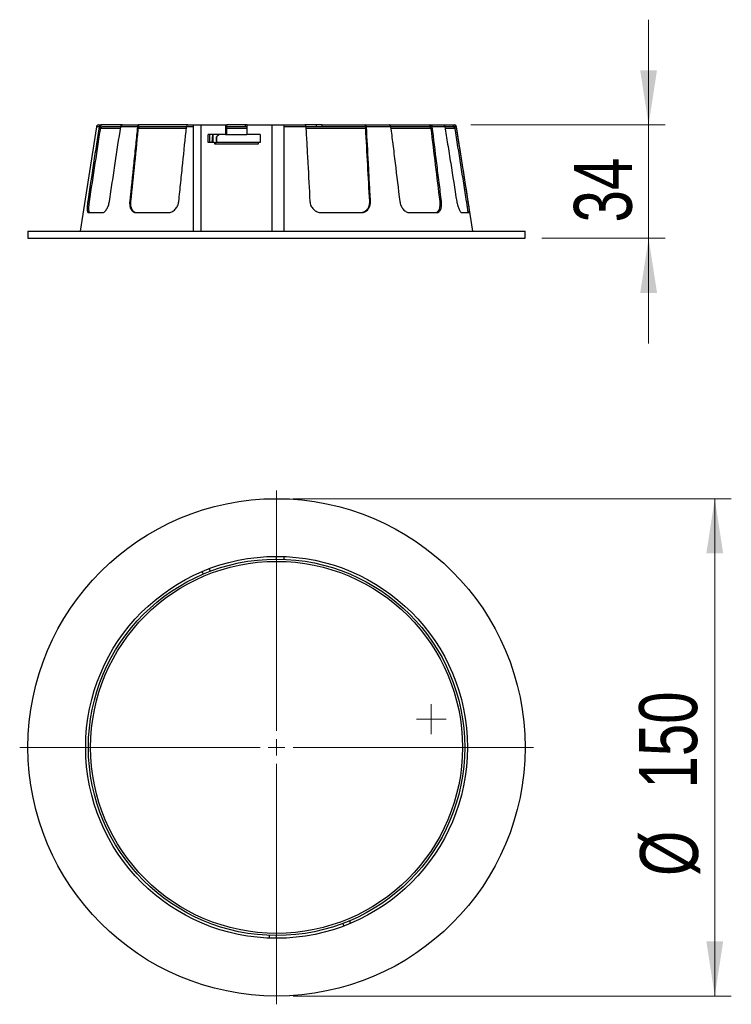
# Model space of a CAD drawing. Header units: millimetres. Extents: x 57 to 100, y 69 to 174.
# Tile 1 of 3: x 57 to 100, y 69 to 129. Entities that reach past the tile are written whole.
import ezdxf

# ---------------------------------------------------------------- set-up
doc = ezdxf.new("R2010")
doc.units = ezdxf.units.MM
doc.styles.add('SLDTEXTSTYLE0', font='TXT', dxfattribs={"width": 0.75})
doc.dimstyles.new('SLDDIMSTYLE0', dxfattribs={"dimtxt": 3.5, "dimasz": 3.302, "dimexe": 0, "dimexo": 0.0625, "dimgap": 0.875, "dimtad": 1, "dimdec": 0, "dimlfac": 5, "dimrnd": 1e-09, "dimzin": 12, "dimdsep": 46, "dimtxsty": 'SLDTEXTSTYLE0', "dimsah": 1, "dimcen": 0.09, "dimadec": 0, "dimazin": 3, "dimtfac": 1, "dimtdec": 0, "dimtmove": 0, "dimatfit": 0, "dimfxl": 0, "dimfrac": 2, "dimtolj": 1, "dimtzin": 12, "dimarcsym": 0})
doc.dimstyles.new('SLDDIMSTYLE1', dxfattribs={"dimtxt": 3.5, "dimasz": 3.302, "dimexe": 0, "dimexo": 0.0625, "dimgap": 0.875, "dimtad": 1, "dimdec": 0, "dimlfac": 5, "dimrnd": 1e-09, "dimzin": 12, "dimdsep": 46, "dimtxsty": 'SLDTEXTSTYLE0', "dimsah": 1, "dimcen": 0.09, "dimadec": 0, "dimazin": 3, "dimtfac": 1, "dimtdec": 0, "dimtofl": 0, "dimtmove": 0, "dimatfit": 3, "dimfxl": 0, "dimfrac": 2, "dimtolj": 1, "dimtzin": 12, "dimarcsym": 0})

# ---------------------------------------------------------------- blocks, each defined once
blk = doc.blocks.new('_D')
at = {"color": 7, "linetype": 'Continuous', "lineweight": 18}
for p, q in [((95.427, 122.339), (95.427, 128.689)), ((84.693, 122.339), (96.427, 122.339)), ((95.427, 122.339), (95.427, 115.505)), ((88.972, 115.505), (96.427, 115.505)), ((95.427, 115.505), (95.427, 109.155))]:
    blk.add_line(p, q, dxfattribs=at)
for points in [[(95.427, 122.339), (95.935, 125.641), (94.919, 125.641)], [(95.427, 115.505), (94.919, 112.203), (95.935, 112.203)]]:
    blk.add_solid(points, dxfattribs=at)
at = {"color": 7, "linetype": 'Continuous', "lineweight": 18, "insert": (90.915, 116.453), "char_height": 3.5, "attachment_point": 1, "rotation": 90, "style": 'SLDTEXTSTYLE0'}
blk.add_mtext('34', dxfattribs=at)
blk = doc.blocks.new('_D_1')
at = {"color": 7, "linetype": 'Continuous', "lineweight": 18}
for p, q in [((73.964, 99.782), (100.421, 99.782)), ((99.421, 99.782), (99.421, 69.766)), ((73.964, 69.766), (100.421, 69.766))]:
    blk.add_line(p, q, dxfattribs=at)
for points in [[(99.421, 99.782), (98.913, 96.48), (99.929, 96.48)], [(99.421, 69.766), (99.929, 73.068), (98.913, 73.068)]]:
    blk.add_solid(points, dxfattribs=at)
at = {"color": 7, "linetype": 'Continuous', "lineweight": 18, "char_height": 3.5, "attachment_point": 1, "rotation": 90, "style": 'SLDTEXTSTYLE0'}
for s, insert in [('150', (94.855, 82.291)), ('%%c', (94.909, 77.012))]:
    blk.add_mtext(s, dxfattribs=dict(at, insert=insert))
blk = doc.blocks.new('SW_CENTERMARKSYMBOL_3')
at = {"color": 0, "linetype": 'Continuous', "lineweight": 18}
for p, q in [((0, 1), (0, 15.508)), ((-1, 0), (-15.508, 0)), ((0, 0), (-0.5, 0)), ((0, 0), (0, 0.5)), ((0, 0), (0, -0.5)), ((0, 0), (0.5, 0)), ((1, 0), (15.508, 0)), ((0, -1), (0, -15.508))]:
    blk.add_line(p, q, dxfattribs=at)
blk = doc.blocks.new('SW_CENTERMARKSYMBOL_4')
at = {"color": 0, "linetype": 'Continuous', "lineweight": 18}
for p, q in [((0, 0.5), (0, 0.902)), ((-0.5, 0), (-0.902, 0)), ((0, 0), (-0.5, 0)), ((0, 0), (0, 0.5)), ((0, 0), (0, -0.5)), ((0, 0), (0.5, 0)), ((0.5, 0), (0.902, 0)), ((0, -0.5), (0, -0.902))]:
    blk.add_line(p, q, dxfattribs=at)
blk = doc.blocks.new('SW_CENTERMARKSYMBOL_5')
at = {"color": 0, "linetype": 'Continuous', "lineweight": 18}
for p, q in [((0, 1), (0, 11.86)), ((-1, 0), (-11.86, 0)), ((0, 0), (-0.5, 0)), ((0, 0), (0, 0.5)), ((0, 0), (0, -0.5)), ((0, 0), (0.5, 0)), ((1, 0), (11.86, 0)), ((0, -1), (0, -11.86))]:
    blk.add_line(p, q, dxfattribs=at)

msp = doc.modelspace()

# ---------------------------------------------------------------- linework, layer by layer
at = {"color": 7, "linetype": 'Continuous', "lineweight": 25}
for p, q in [((62.103, 122.226), (61.107, 115.934)), ((62.248, 122.226), (62.103, 122.226)), ((62.121, 122.275), (62.121, 122.275)), ((62.236, 122.339), (62.379, 122.339)), ((63.673, 122.339), (62.379, 122.339)), ((64.569, 122.226), (63.557, 122.226)), ((63.573, 122.275), (63.574, 122.275)), ((63.673, 122.339), (64.67, 122.339)), ((67.6, 122.339), (64.67, 122.339)), ((67.541, 122.275), (67.543, 122.275)), ((67.6, 122.339), (67.922, 122.339)), ((67.922, 122.339), (67.922, 115.934)), ((67.922, 122.339), (68.387, 122.339)), ((68.387, 122.339), (69.882, 122.339)), ((69.882, 122.339), (69.882, 121.768)), ((69.882, 122.339), (69.962, 122.339)), ((69.962, 121.768), (69.962, 122.339)), ((71.091, 122.339), (69.962, 122.339)), ((71.091, 122.241), (71.091, 122.339)), ((71.198, 122.339), (71.091, 122.339)), ((71.198, 121.768), (71.198, 122.339)), ((71.198, 122.339), (72.673, 122.339)), ((72.673, 122.339), (73.408, 122.339)), ((73.408, 122.339), (73.408, 115.934)), ((73.408, 122.339), (74.71, 122.339)), ((74.733, 122.226), (73.408, 122.226)), ((75.373, 122.339), (74.712, 122.339)), ((74.715, 122.299), (74.714, 122.337)), ((75.373, 122.241), (75.373, 122.339)), ((75.728, 122.339), (75.373, 122.339)), ((75.728, 122.241), (75.728, 122.339)), ((75.728, 122.339), (78.328, 122.339)), ((78.383, 122.241), (78.285, 122.241)), ((78.328, 122.339), (79.769, 122.339)), ((78.383, 122.241), (78.384, 122.275)), ((78.384, 122.275), (78.386, 122.275)), ((79.854, 122.226), (78.392, 122.226)), ((79.769, 122.339), (82.255, 122.339)), ((79.785, 122.326), (79.784, 122.337)), ((82.353, 122.241), (82.183, 122.241)), ((82.255, 122.339), (83.005, 122.339)), ((82.353, 122.241), (82.354, 122.275)), ((82.354, 122.275), (82.354, 122.275)), ((83.129, 122.226), (82.368, 122.226)), ((83.005, 122.339), (83.693, 122.339)), ((83.807, 122.241), (83.61, 122.241)), ((83.807, 122.241), (83.807, 122.275)), ((84.822, 115.934), (83.825, 122.226)), ((69.882, 121.768), (68.843, 121.768)), ((68.843, 121.278), (68.843, 121.768)), ((69.221, 121.278), (68.843, 121.278)), ((68.924, 121.768), (68.924, 121.278)), ((69.08, 121.278), (69.109, 121.768)), ((69.125, 121.768), (69.111, 121.278)), ((69.114, 121.278), (69.142, 121.768)), ((69.221, 121.278), (69.221, 121.198)), ((69.221, 121.278), (69.301, 121.278)), ((69.301, 121.198), (69.301, 121.278)), ((69.345, 121.616), (69.345, 121.278)), ((69.882, 121.768), (69.962, 121.768)), ((71.979, 121.768), (71.198, 121.768)), ((71.875, 121.198), (71.875, 121.278)), ((71.979, 121.278), (71.875, 121.278)), ((71.979, 121.768), (71.979, 121.278)), ((69.221, 121.198), (71.875, 121.198)), ((61.65, 117.718), (61.566, 117.718)), ((64.148, 117.718), (64.099, 117.718)), ((78.587, 117.718), (78.636, 117.718)), ((82.836, 117.718), (82.921, 117.718)), ((84.441, 117.718), (84.538, 117.718)), ((61.602, 117.048), (62.459, 117.048)), ((64.48, 117.048), (66.421, 117.048)), ((75.676, 117.048), (78.073, 117.048)), ((80.994, 117.048), (82.641, 117.048)), ((84.16, 117.048), (84.616, 117.048)), ((57.956, 115.934), (57.956, 115.505)), ((57.956, 115.934), (72.964, 115.934)), ((72.964, 115.934), (87.972, 115.934)), ((87.972, 115.505), (87.972, 115.934)), ((57.956, 115.505), (72.964, 115.505)), ((72.964, 115.505), (87.972, 115.505)), ((72.964, 96.134), (72.964, 96.298)), ((73.408, 96.289), (73.408, 96.126)), ((68.54, 95.237), (68.48, 95.39)), ((68.892, 95.554), (68.952, 95.401)), ((77.439, 74.154), (77.381, 74.307)), ((76.969, 74.143), (77.027, 73.99)), ((72.513, 73.423), (72.51, 73.259)), ((72.954, 73.25), (72.956, 73.414))]:
    msp.add_line(p, q, dxfattribs=at)
at = {"color": 1, "linetype": 'Continuous', "lineweight": 25}
for p, q in [((67.922, 122.226), (67.531, 122.226)), ((68.387, 122.339), (68.387, 115.934)), ((72.673, 122.339), (72.673, 115.934))]:
    msp.add_line(p, q, dxfattribs=at)
at = {"color": 7, "linetype": 'Continuous', "lineweight": 25, "flags": 128}
msp.add_lwpolyline([(83.807, 122.275), (83.807, 122.275)], dxfattribs=at)
at = {"color": 7, "linetype": 'Continuous', "lineweight": 25}
for centre, radius in [((72.964, 84.774), 15.008), ((72.964, 84.774), 11.524), ((72.966, 84.774), 11.36), ((72.966, 84.774), 11.226)]:
    msp.add_circle(centre, radius, dxfattribs=at)
for centre, radius, start, end in [((62.236, 122.205), 0.134, 90, 148.65832), ((63.676, 122.225), 0.114, 91.72934, 154.2183), ((67.618, 122.266), 0.0757, 103.65995, 173.00609), ((78.311, 122.266), 0.0757, 6.99391, 76.34005), ((82.252, 122.225), 0.114, 25.78194, 88.27042), ((83.693, 122.205), 0.134, 31.34168, 90)]:
    msp.add_arc(centre, radius, start, end, dxfattribs=at)
for points, knots in [([(62.248, 122.226), (62.196, 121.879), (62.143, 121.531), (62.09, 121.184), (62.032, 120.799), (61.974, 120.414), (61.915, 120.029), (61.799, 119.258), (61.682, 118.488), (61.566, 117.718)], [0.00057247, 0.00057247, 0.00057247, 0.00057247, 0.00585131, 0.00585131, 0.00585131, 0.01170261, 0.01170261, 0.01170261, 0.02340522, 0.02340522, 0.02340522, 0.02340522]), ([(62.35, 122.337), (62.325, 122.333), (62.302, 122.32), (62.266, 122.281), (62.253, 122.255), (62.248, 122.226)], [0, 0, 0, 0, 0.5, 0.5, 1, 1, 1, 1]), ([(62.323, 122.128), (62.329, 122.166), (62.335, 122.204), (62.341, 122.241), (62.346, 122.273), (62.351, 122.305), (62.356, 122.337)], [-0.000572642, -0.000572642, -0.000572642, -0.000572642, 0, 0, 0, 0.000484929, 0.000484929, 0.000484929, 0.000484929]), ([(62.323, 122.128), (62.328, 122.16), (62.344, 122.189), (62.392, 122.23), (62.423, 122.241), (62.454, 122.241)], [0, 0, 0, 0, 0.5, 0.5, 1, 1, 1, 1]), ([(62.454, 122.241), (62.515, 122.241), (62.642, 122.241), (62.917, 122.241), (63.227, 122.241), (63.452, 122.241), (63.562, 122.241)], [0, 0, 0, 0, 0.26657, 0.562776, 0.78588, 1, 1, 1, 1]), ([(62.874, 117.718), (62.932, 118.103), (62.991, 118.488), (63.049, 118.873), (63.107, 119.258), (63.166, 119.643), (63.224, 120.029), (63.335, 120.761), (63.446, 121.494), (63.557, 122.226)], [0, 0, 0, 0, 0.00585131, 0.00585131, 0.00585131, 0.01170261, 0.01170261, 0.01170261, 0.02283276, 0.02283276, 0.02283276, 0.02283276]), ([(64.569, 122.226), (64.532, 121.879), (64.496, 121.531), (64.46, 121.184), (64.42, 120.799), (64.38, 120.414), (64.34, 120.029), (64.26, 119.258), (64.18, 118.488), (64.099, 117.718)], [0.00057247, 0.00057247, 0.00057247, 0.00057247, 0.00585131, 0.00585131, 0.00585131, 0.01170261, 0.01170261, 0.01170261, 0.02340522, 0.02340522, 0.02340522, 0.02340522]), ([(64.629, 122.337), (64.615, 122.333), (64.601, 122.32), (64.58, 122.281), (64.572, 122.255), (64.569, 122.226)], [0, 0, 0, 0, 0.5, 0.5, 1, 1, 1, 1]), ([(64.626, 122.128), (64.631, 122.166), (64.635, 122.204), (64.64, 122.241), (64.644, 122.273), (64.648, 122.305), (64.652, 122.337)], [-0.000572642, -0.000572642, -0.000572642, -0.000572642, 0, 0, 0, 0.000484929, 0.000484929, 0.000484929, 0.000484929]), ([(64.626, 122.128), (64.63, 122.16), (64.643, 122.189), (64.68, 122.23), (64.705, 122.241), (64.73, 122.241)], [0, 0, 0, 0, 0.5, 0.5, 1, 1, 1, 1]), ([(64.73, 122.241), (64.932, 122.241), (65.36, 122.241), (66.028, 122.241), (66.699, 122.241), (67.181, 122.241), (67.462, 122.241), (67.524, 122.241)], [0, 0, 0, 0, 0.248809, 0.52528, 0.73352, 0.941757, 1, 1, 1, 1]), ([(67.062, 117.718), (67.102, 118.103), (67.142, 118.488), (67.182, 118.873), (67.222, 119.258), (67.262, 119.643), (67.302, 120.029), (67.378, 120.761), (67.455, 121.494), (67.531, 122.226)], [0, 0, 0, 0, 0.00585131, 0.00585131, 0.00585131, 0.01170261, 0.01170261, 0.01170261, 0.02283276, 0.02283276, 0.02283276, 0.02283276]), ([(69.962, 122.241), (70.004, 122.241), (70.37, 122.241), (70.784, 122.241), (71.159, 122.241), (71.197, 122.241)], [0, 0, 0, 0, 0.103798, 0.90978, 1, 1, 1, 1]), ([(74.678, 122.337), (74.693, 122.333), (74.705, 122.32), (74.725, 122.281), (74.732, 122.255), (74.733, 122.226)], [0, 0, 0, 0, 0.5, 0.5, 1, 1, 1, 1]), ([(74.732, 122.241), (75.021, 122.241), (75.645, 122.241), (76.496, 122.241), (77.289, 122.241), (77.857, 122.241), (78.183, 122.241), (78.285, 122.241)], [0, 0, 0, 0, 0.233359, 0.502459, 0.705147, 0.907833, 1, 1, 1, 1]), ([(74.733, 122.226), (74.752, 121.879), (74.771, 121.531), (74.79, 121.184), (74.811, 120.799), (74.832, 120.414), (74.852, 120.029), (74.894, 119.258), (74.936, 118.488), (74.978, 117.718)], [0.00057247, 0.00057247, 0.00057247, 0.00057247, 0.00585131, 0.00585131, 0.00585131, 0.01170261, 0.01170261, 0.01170261, 0.02340522, 0.02340522, 0.02340522, 0.02340522]), ([(78.285, 122.241), (78.301, 122.241), (78.316, 122.23), (78.339, 122.189), (78.347, 122.16), (78.348, 122.128)], [0, 0, 0, 0, 0.5, 0.5, 1, 1, 1, 1]), ([(78.636, 117.718), (78.615, 118.103), (78.594, 118.488), (78.573, 118.873), (78.553, 119.258), (78.532, 119.643), (78.511, 120.029), (78.471, 120.761), (78.432, 121.494), (78.392, 122.226)], [0, 0, 0, 0, 0.00585131, 0.00585131, 0.00585131, 0.01170261, 0.01170261, 0.01170261, 0.02283276, 0.02283276, 0.02283276, 0.02283276]), ([(79.756, 122.337), (79.78, 122.333), (79.803, 122.32), (79.839, 122.281), (79.851, 122.255), (79.854, 122.226)], [0, 0, 0, 0, 0.5, 0.5, 1, 1, 1, 1]), ([(79.851, 122.241), (80.037, 122.241), (80.478, 122.241), (81.047, 122.241), (81.575, 122.241), (81.93, 122.241), (82.123, 122.241), (82.183, 122.241)], [0, 0, 0, 0, 0.203628, 0.483164, 0.693713, 0.904258, 1, 1, 1, 1]), ([(79.854, 122.226), (79.897, 121.879), (79.94, 121.531), (79.982, 121.184), (80.029, 120.799), (80.077, 120.414), (80.124, 120.029), (80.218, 119.258), (80.313, 118.488), (80.407, 117.718)], [0.00057247, 0.00057247, 0.00057247, 0.00057247, 0.00585131, 0.00585131, 0.00585131, 0.01170261, 0.01170261, 0.01170261, 0.02340522, 0.02340522, 0.02340522, 0.02340522]), ([(82.183, 122.241), (82.21, 122.241), (82.237, 122.23), (82.278, 122.189), (82.292, 122.16), (82.296, 122.128)], [0, 0, 0, 0, 0.5, 0.5, 1, 1, 1, 1]), ([(82.921, 117.718), (82.874, 118.103), (82.827, 118.488), (82.78, 118.873), (82.732, 119.258), (82.685, 119.643), (82.638, 120.029), (82.548, 120.761), (82.458, 121.494), (82.368, 122.226)], [0, 0, 0, 0, 0.00585131, 0.00585131, 0.00585131, 0.01170261, 0.01170261, 0.01170261, 0.02283276, 0.02283276, 0.02283276, 0.02283276]), ([(83.014, 122.337), (83.042, 122.333), (83.068, 122.32), (83.11, 122.281), (83.124, 122.255), (83.129, 122.226)], [0, 0, 0, 0, 0.5, 0.5, 1, 1, 1, 1]), ([(83.125, 122.241), (83.155, 122.241), (83.29, 122.241), (83.43, 122.241), (83.554, 122.241), (83.602, 122.241), (83.608, 122.241), (83.61, 122.241)], [0, 0, 0, 0, 0.089802, 0.409293, 0.649935, 0.890574, 1, 1, 1, 1]), ([(83.129, 122.226), (83.184, 121.879), (83.239, 121.531), (83.294, 121.184), (83.355, 120.799), (83.416, 120.414), (83.477, 120.029), (83.599, 119.258), (83.721, 118.488), (83.842, 117.718)], [0.00057247, 0.00057247, 0.00057247, 0.00057247, 0.00585131, 0.00585131, 0.00585131, 0.01170261, 0.01170261, 0.01170261, 0.02340522, 0.02340522, 0.02340522, 0.02340522]), ([(83.61, 122.241), (83.642, 122.241), (83.673, 122.23), (83.722, 122.189), (83.738, 122.16), (83.743, 122.128)], [0, 0, 0, 0, 0.5, 0.5, 1, 1, 1, 1]), ([(84.538, 117.718), (84.478, 118.103), (84.417, 118.488), (84.356, 118.873), (84.295, 119.258), (84.234, 119.643), (84.173, 120.029), (84.057, 120.761), (83.941, 121.494), (83.825, 122.226)], [0, 0, 0, 0, 0.00585131, 0.00585131, 0.00585131, 0.01170261, 0.01170261, 0.01170261, 0.02283276, 0.02283276, 0.02283276, 0.02283276]), ([(71.875, 121.278), (71.755, 121.278), (71.3, 121.278), (70.447, 121.278), (69.73, 121.278), (69.336, 121.278)], [0, 0, 0, 0, 0.139463, 0.527438, 1, 1, 1, 1]), ([(69.977, 121.768), (70.079, 121.768), (70.471, 121.768), (70.873, 121.768), (71.17, 121.768)], [0, 0, 0, 0, 0.261408, 1, 1, 1, 1]), ([(61.566, 117.718), (61.559, 117.673), (61.553, 117.63), (61.543, 117.544), (61.539, 117.502), (61.533, 117.421), (61.531, 117.383), (61.529, 117.31), (61.529, 117.276), (61.532, 117.214), (61.534, 117.187), (61.542, 117.138), (61.547, 117.117), (61.565, 117.067), (61.581, 117.048), (61.602, 117.048)], [0, 0, 0, 0, 0.125, 0.125, 0.25, 0.25, 0.375, 0.375, 0.5, 0.5, 0.625, 0.625, 0.75, 0.75, 1, 1, 1, 1]), ([(61.65, 117.718), (61.649, 117.708), (61.645, 117.681), (61.638, 117.627), (61.629, 117.551), (61.62, 117.456), (61.614, 117.348), (61.614, 117.245), (61.622, 117.159), (61.633, 117.112), (61.642, 117.087), (61.649, 117.074), (61.658, 117.061), (61.671, 117.05), (61.681, 117.048), (61.687, 117.048)], [0, 0, 0, 0, 0.0271299, 0.0777961, 0.1518219, 0.2491025, 0.3629251, 0.4989108, 0.6239507, 0.7492555, 0.7799644, 0.8204351, 0.8706266, 0.9304881, 1, 1, 1, 1]), ([(62.459, 117.048), (62.479, 117.048), (62.499, 117.052), (62.541, 117.07), (62.562, 117.083), (62.605, 117.117), (62.626, 117.137), (62.667, 117.186), (62.688, 117.214), (62.727, 117.275), (62.745, 117.309), (62.78, 117.382), (62.796, 117.421), (62.838, 117.541), (62.861, 117.629), (62.874, 117.718)], [0, 0, 0, 0, 0.125, 0.125, 0.25, 0.25, 0.375, 0.375, 0.5, 0.5, 0.625, 0.625, 0.75, 0.75, 1, 1, 1, 1]), ([(64.099, 117.718), (64.095, 117.673), (64.093, 117.63), (64.096, 117.544), (64.1, 117.502), (64.113, 117.421), (64.123, 117.383), (64.147, 117.31), (64.162, 117.276), (64.196, 117.214), (64.216, 117.187), (64.259, 117.138), (64.284, 117.117), (64.36, 117.067), (64.418, 117.048), (64.48, 117.048)], [0, 0, 0, 0, 0.125, 0.125, 0.25, 0.25, 0.375, 0.375, 0.5, 0.5, 0.625, 0.625, 0.75, 0.75, 1, 1, 1, 1]), ([(64.148, 117.718), (64.147, 117.708), (64.145, 117.681), (64.142, 117.627), (64.144, 117.551), (64.154, 117.456), (64.18, 117.348), (64.223, 117.245), (64.284, 117.159), (64.338, 117.112), (64.379, 117.087), (64.405, 117.074), (64.439, 117.061), (64.481, 117.05), (64.512, 117.048), (64.529, 117.048)], [0, 0, 0, 0, 0.02713, 0.077796, 0.151822, 0.249102, 0.362925, 0.498911, 0.623951, 0.749255, 0.779964, 0.820435, 0.870627, 0.930488, 1, 1, 1, 1]), ([(66.421, 117.048), (66.458, 117.048), (66.496, 117.052), (66.57, 117.07), (66.607, 117.083), (66.679, 117.117), (66.714, 117.137), (66.781, 117.186), (66.814, 117.214), (66.873, 117.275), (66.9, 117.309), (66.95, 117.382), (66.972, 117.421), (67.028, 117.541), (67.053, 117.629), (67.062, 117.718)], [0, 0, 0, 0, 0.125, 0.125, 0.25, 0.25, 0.375, 0.375, 0.5, 0.5, 0.625, 0.625, 0.75, 0.75, 1, 1, 1, 1]), ([(74.978, 117.718), (74.98, 117.673), (74.987, 117.63), (75.009, 117.544), (75.024, 117.502), (75.062, 117.421), (75.084, 117.383), (75.136, 117.31), (75.165, 117.276), (75.23, 117.214), (75.264, 117.187), (75.339, 117.138), (75.379, 117.117), (75.501, 117.067), (75.588, 117.048), (75.676, 117.048)], [0, 0, 0, 0, 0.125, 0.125, 0.25, 0.25, 0.375, 0.375, 0.5, 0.5, 0.625, 0.625, 0.75, 0.75, 1, 1, 1, 1]), ([(78.024, 117.048), (78.035, 117.048), (78.056, 117.048), (78.088, 117.051), (78.119, 117.056), (78.15, 117.063), (78.18, 117.071), (78.21, 117.081), (78.239, 117.093), (78.268, 117.107), (78.295, 117.122), (78.322, 117.139), (78.348, 117.157), (78.373, 117.177), (78.396, 117.198), (78.419, 117.221), (78.453, 117.26), (78.506, 117.336), (78.554, 117.443), (78.579, 117.552), (78.588, 117.629), (78.589, 117.682), (78.588, 117.709), (78.587, 117.718)], [0, 0, 0, 0, 0.033323, 0.066632, 0.099943, 0.133268, 0.166615, 0.199987, 0.233386, 0.266813, 0.300266, 0.333743, 0.367242, 0.400764, 0.434309, 0.467882, 0.501488, 0.597042, 0.750937, 0.849886, 0.924461, 0.974574, 1, 1, 1, 1]), ([(78.073, 117.048), (78.113, 117.048), (78.153, 117.052), (78.229, 117.07), (78.267, 117.083), (78.338, 117.117), (78.371, 117.137), (78.433, 117.186), (78.462, 117.214), (78.514, 117.275), (78.536, 117.309), (78.575, 117.382), (78.592, 117.421), (78.63, 117.541), (78.641, 117.629), (78.636, 117.718)], [0, 0, 0, 0, 0.125, 0.125, 0.25, 0.25, 0.375, 0.375, 0.5, 0.5, 0.625, 0.625, 0.75, 0.75, 1, 1, 1, 1]), ([(80.407, 117.718), (80.413, 117.673), (80.421, 117.63), (80.445, 117.544), (80.46, 117.502), (80.496, 117.421), (80.517, 117.383), (80.562, 117.31), (80.588, 117.276), (80.642, 117.214), (80.671, 117.187), (80.732, 117.138), (80.764, 117.117), (80.861, 117.067), (80.928, 117.048), (80.994, 117.048)], [0, 0, 0, 0, 0.125, 0.125, 0.25, 0.25, 0.375, 0.375, 0.5, 0.5, 0.625, 0.625, 0.75, 0.75, 1, 1, 1, 1]), ([(82.556, 117.048), (82.563, 117.048), (82.576, 117.048), (82.595, 117.051), (82.614, 117.056), (82.633, 117.063), (82.651, 117.071), (82.668, 117.081), (82.685, 117.093), (82.701, 117.107), (82.716, 117.122), (82.731, 117.139), (82.745, 117.157), (82.758, 117.177), (82.77, 117.198), (82.782, 117.221), (82.799, 117.26), (82.824, 117.336), (82.842, 117.443), (82.847, 117.552), (82.845, 117.629), (82.841, 117.682), (82.838, 117.709), (82.837, 117.718)], [0, 0, 0, 0, 0.033323, 0.066632, 0.099943, 0.133268, 0.166615, 0.199987, 0.233386, 0.266813, 0.300266, 0.333743, 0.367242, 0.400764, 0.434309, 0.467882, 0.501488, 0.597042, 0.750937, 0.849886, 0.924461, 0.974574, 1, 1, 1, 1]), ([(82.641, 117.048), (82.666, 117.048), (82.69, 117.052), (82.736, 117.07), (82.757, 117.083), (82.798, 117.117), (82.816, 117.137), (82.849, 117.186), (82.864, 117.214), (82.889, 117.275), (82.899, 117.309), (82.916, 117.382), (82.922, 117.421), (82.933, 117.541), (82.932, 117.629), (82.921, 117.718)], [0, 0, 0, 0, 0.125, 0.125, 0.25, 0.25, 0.375, 0.375, 0.5, 0.5, 0.625, 0.625, 0.75, 0.75, 1, 1, 1, 1]), ([(83.842, 117.718), (83.849, 117.673), (83.858, 117.63), (83.877, 117.544), (83.888, 117.502), (83.913, 117.421), (83.926, 117.383), (83.953, 117.31), (83.968, 117.276), (83.998, 117.214), (84.013, 117.187), (84.044, 117.138), (84.059, 117.117), (84.105, 117.067), (84.134, 117.048), (84.16, 117.048)], [0, 0, 0, 0, 0.125, 0.125, 0.25, 0.25, 0.375, 0.375, 0.5, 0.5, 0.625, 0.625, 0.75, 0.75, 1, 1, 1, 1]), ([(84.518, 117.048), (84.519, 117.048), (84.521, 117.048), (84.522, 117.051), (84.524, 117.056), (84.525, 117.063), (84.526, 117.071), (84.526, 117.081), (84.526, 117.093), (84.525, 117.107), (84.524, 117.122), (84.523, 117.139), (84.521, 117.157), (84.519, 117.177), (84.517, 117.198), (84.514, 117.221), (84.509, 117.26), (84.499, 117.336), (84.483, 117.443), (84.467, 117.552), (84.455, 117.629), (84.446, 117.682), (84.442, 117.709), (84.441, 117.718)], [0, 0, 0, 0, 0.033323, 0.066632, 0.099943, 0.133268, 0.166615, 0.199987, 0.233386, 0.266813, 0.300266, 0.333743, 0.367242, 0.400764, 0.434309, 0.467882, 0.501488, 0.597042, 0.750937, 0.849886, 0.924461, 0.974574, 1, 1, 1, 1]), ([(84.616, 117.048), (84.619, 117.048), (84.621, 117.052), (84.624, 117.07), (84.624, 117.083), (84.623, 117.117), (84.621, 117.137), (84.616, 117.186), (84.613, 117.214), (84.605, 117.275), (84.6, 117.309), (84.59, 117.382), (84.584, 117.421), (84.566, 117.541), (84.552, 117.629), (84.538, 117.718)], [0, 0, 0, 0, 0.125, 0.125, 0.25, 0.25, 0.375, 0.375, 0.5, 0.5, 0.625, 0.625, 0.75, 0.75, 1, 1, 1, 1])]:
    msp.add_open_spline(points, degree=3, knots=knots, dxfattribs=at)
for points in [[(62.35, 122.337), (62.117, 120.797), (61.883, 119.258), (61.65, 117.718)], [(62.103, 122.226), (62.106, 122.244), (62.112, 122.26), (62.121, 122.275)], [(62.356, 122.337), (62.354, 122.337), (62.352, 122.337), (62.35, 122.337)], [(62.379, 122.339), (62.371, 122.339), (62.363, 122.339), (62.356, 122.337)], [(63.557, 122.226), (63.559, 122.244), (63.565, 122.26), (63.573, 122.275)], [(64.629, 122.337), (64.469, 120.797), (64.308, 119.258), (64.148, 117.718)], [(64.652, 122.337), (64.644, 122.337), (64.637, 122.337), (64.629, 122.337)], [(64.67, 122.339), (64.664, 122.339), (64.658, 122.339), (64.652, 122.337)], [(67.531, 122.226), (67.533, 122.244), (67.536, 122.26), (67.541, 122.275)], [(74.714, 122.337), (74.702, 122.337), (74.69, 122.337), (74.678, 122.337)], [(74.71, 122.339), (74.711, 122.339), (74.713, 122.339), (74.714, 122.337)], [(78.587, 117.718), (78.508, 119.188), (78.428, 120.658), (78.348, 122.128)], [(78.392, 122.226), (78.391, 122.244), (78.388, 122.26), (78.384, 122.275)], [(79.784, 122.337), (79.774, 122.337), (79.765, 122.337), (79.756, 122.337)], [(79.769, 122.339), (79.774, 122.339), (79.779, 122.339), (79.784, 122.337)], [(82.837, 117.718), (82.656, 119.188), (82.476, 120.658), (82.296, 122.128)], [(82.368, 122.226), (82.366, 122.244), (82.361, 122.26), (82.354, 122.275)], [(83.005, 122.339), (83.012, 122.339), (83.019, 122.339), (83.026, 122.337)], [(83.026, 122.337), (83.022, 122.337), (83.018, 122.337), (83.014, 122.337)], [(84.441, 117.718), (84.208, 119.188), (83.976, 120.658), (83.743, 122.128)], [(83.825, 122.226), (83.822, 122.244), (83.816, 122.26), (83.807, 122.275)], [(69.336, 121.278), (69.339, 121.391), (69.342, 121.503), (69.345, 121.616)], [(69.519, 121.768), (69.46, 121.718), (69.402, 121.667), (69.345, 121.616)]]:
    msp.add_open_spline(points, degree=3, dxfattribs=at)
at = {"color": 1, "linetype": 'Continuous', "lineweight": 25}
for points, knots in [([(63.542, 122.128), (63.514, 122.127), (63.36, 122.126), (63.112, 122.124), (62.79, 122.123), (62.513, 122.124), (62.385, 122.127), (62.323, 122.128)], [0, 0, 0, 0, 0.047308, 0.257752, 0.4682, 0.747589, 1, 1, 1, 1]), ([(67.521, 122.128), (67.437, 122.128), (67.13, 122.126), (66.621, 122.124), (65.942, 122.123), (65.265, 122.124), (64.832, 122.127), (64.626, 122.128)], [0, 0, 0, 0, 0.077136, 0.280992, 0.48485, 0.755491, 1, 1, 1, 1]), ([(71.198, 122.124), (71.152, 122.124), (70.765, 122.123), (70.35, 122.124), (69.992, 122.125), (69.962, 122.125)], [0, 0, 0, 0, 0.11007, 0.925213, 1, 1, 1, 1]), ([(78.348, 122.128), (78.246, 122.128), (77.916, 122.126), (77.342, 122.124), (76.541, 122.123), (75.673, 122.124), (75.037, 122.127), (74.739, 122.128)], [0, 0, 0, 0, 0.09126, 0.293172, 0.495088, 0.76315, 1, 1, 1, 1]), ([(82.296, 122.128), (82.235, 122.128), (82.041, 122.126), (81.682, 122.124), (81.148, 122.123), (80.55, 122.124), (80.079, 122.127), (79.866, 122.128)], [0, 0, 0, 0, 0.092793, 0.298099, 0.503407, 0.775974, 1, 1, 1, 1]), ([(83.743, 122.128), (83.741, 122.128), (83.734, 122.126), (83.686, 122.124), (83.563, 122.123), (83.39, 122.124), (83.213, 122.126), (83.145, 122.127)], [0, 0, 0, 0, 0.098108, 0.314661, 0.53224, 0.820418, 1, 1, 1, 1])]:
    msp.add_open_spline(points, degree=3, knots=knots, dxfattribs=at)

# ---------------------------------------------------------------- block references
at = {"color": 7, "linetype": 'Continuous', "lineweight": 18}
for name, p in [('SW_CENTERMARKSYMBOL_3', (72.964, 84.774)), ('SW_CENTERMARKSYMBOL_5', (72.966, 84.774)), ('SW_CENTERMARKSYMBOL_4', (82.308, 86.475))]:
    msp.add_blockref(name, p, dxfattribs=at)

# ---------------------------------------------------------------- dimensions: what is measured, and where the dimension line sits
dim = msp.add_linear_dim(base=(95.427, 115.505), p1=(83.693, 122.339), p2=(87.972, 115.505), angle=90, dimstyle='SLDDIMSTYLE0', dxfattribs=at)
dim.commit()
dim.dimension.update_dxf_attribs({"geometry": '_D', "text_midpoint": (95.427, 119.039), "dimtype": 160})
dim = msp.add_linear_dim(base=(99.421, 69.766), p1=(72.964, 99.782), p2=(72.964, 69.766), angle=90, text='%%c<>', dimstyle='SLDDIMSTYLE1', dxfattribs=at)
dim.commit()
dim.dimension.update_dxf_attribs({"geometry": '_D_1', "text_midpoint": (99.421, 83.531), "dimtype": 160})

doc.saveas('drawing.dxf')
